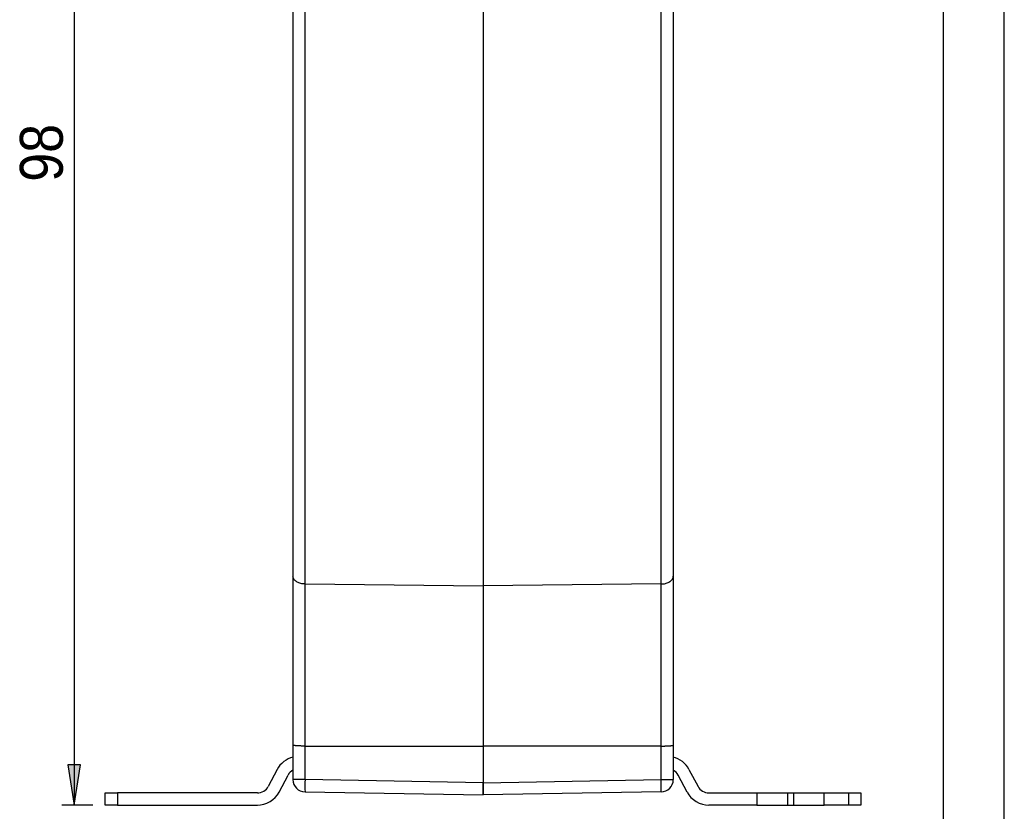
# Model space of a CAD drawing. Extents: x 0 to 333, y 0 to 297.
# Tile 15 of 26: x 129 to 210, y 162 to 227. Entities that reach past the tile are written whole.
import ezdxf

# ---------------------------------------------------------------- set-up
doc = ezdxf.new("R2010")
doc.units = 0
doc.layers.get('0').update_dxf_attribs({"linetype": 'CONTINUOUS'})

# ---------------------------------------------------------------- blocks, each defined once
blk = doc.blocks.new('BLOCK_6')
at = {"color": 7}
blk.add_lwpolyline([(210.128, 0.019), (210.128, 297.019)], dxfattribs=at)
blk = doc.blocks.new('BLOCK_36')
at = {"color": 7}
blk.add_lwpolyline([(205.128, 5.02), (205.128, 292.019)], dxfattribs=at)
blk = doc.blocks.new('BLOCK_808')
at = {"color": 7}
blk.add_open_spline([(184.18, 165.68), (183.97, 166.137), (183.387, 166.591), (182.889, 166.685)], degree=3, dxfattribs=at)
blk = doc.blocks.new('BLOCK_809')
at = {"color": 7}
blk.add_lwpolyline([(184.18, 165.68), (184.927, 164.279)], dxfattribs=at)
blk = doc.blocks.new('BLOCK_810')
at = {"color": 7}
blk.add_open_spline([(184.927, 164.279), (185.075, 163.968), (185.473, 163.73), (185.819, 163.746)], degree=3, dxfattribs=at)
blk = doc.blocks.new('BLOCK_811')
at = {"color": 7}
blk.add_lwpolyline([(185.819, 163.746), (189.753, 163.746)], dxfattribs=at)
blk = doc.blocks.new('BLOCK_812')
at = {"color": 7}
blk.add_lwpolyline([(189.753, 163.746), (189.753, 162.746)], dxfattribs=at)
blk = doc.blocks.new('BLOCK_813')
at = {"color": 7}
blk.add_lwpolyline([(189.753, 162.746), (185.819, 162.746)], dxfattribs=at)
blk = doc.blocks.new('BLOCK_814')
at = {"color": 7}
blk.add_open_spline([(184.035, 163.812), (184.329, 163.189), (185.125, 162.714), (185.819, 162.746)], degree=3, dxfattribs=at)
blk = doc.blocks.new('BLOCK_815')
at = {"color": 7}
blk.add_lwpolyline([(184.035, 163.812), (183.288, 165.213)], dxfattribs=at)
blk = doc.blocks.new('BLOCK_816')
at = {"color": 7}
blk.add_open_spline([(183.288, 165.213), (183.22, 165.36), (183.036, 165.547), (182.889, 165.618)], degree=3, dxfattribs=at)
blk = doc.blocks.new('BLOCK_817')
at = {"color": 7}
blk.add_lwpolyline([(195.305, 162.746), (195.305, 163.746)], dxfattribs=at)
blk = doc.blocks.new('BLOCK_818')
at = {"color": 7}
blk.add_lwpolyline([(197.324, 162.746), (197.324, 163.746)], dxfattribs=at)
blk = doc.blocks.new('BLOCK_819')
at = {"color": 7}
blk.add_lwpolyline([(197.324, 162.746), (195.305, 162.746)], dxfattribs=at)
blk = doc.blocks.new('BLOCK_820')
at = {"color": 7}
blk.add_lwpolyline([(195.305, 163.746), (197.324, 163.746)], dxfattribs=at)
blk = doc.blocks.new('BLOCK_821')
at = {"color": 7}
blk.add_lwpolyline([(198.333, 163.746), (198.333, 162.746)], dxfattribs=at)
blk = doc.blocks.new('BLOCK_822')
at = {"color": 7}
blk.add_lwpolyline([(198.333, 162.746), (197.324, 162.746)], dxfattribs=at)
blk = doc.blocks.new('BLOCK_823')
at = {"color": 7}
blk.add_lwpolyline([(197.324, 163.746), (198.333, 163.746)], dxfattribs=at)
blk = doc.blocks.new('BLOCK_824')
at = {"color": 7}
blk.add_lwpolyline([(192.277, 163.746), (192.277, 162.746)], dxfattribs=at)
blk = doc.blocks.new('BLOCK_825')
at = {"color": 7}
blk.add_lwpolyline([(189.753, 162.746), (192.277, 162.746)], dxfattribs=at)
blk = doc.blocks.new('BLOCK_826')
at = {"color": 7}
blk.add_lwpolyline([(189.753, 163.746), (192.277, 163.746)], dxfattribs=at)
blk = doc.blocks.new('BLOCK_827')
at = {"color": 7}
blk.add_lwpolyline([(192.782, 163.746), (192.782, 162.746)], dxfattribs=at)
blk = doc.blocks.new('BLOCK_828')
at = {"color": 7}
blk.add_lwpolyline([(192.782, 162.746), (195.305, 162.746)], dxfattribs=at)
blk = doc.blocks.new('BLOCK_829')
at = {"color": 7}
blk.add_lwpolyline([(192.782, 163.746), (195.305, 163.746)], dxfattribs=at)
blk = doc.blocks.new('BLOCK_830')
at = {"color": 7}
blk.add_lwpolyline([(192.277, 162.746), (192.782, 162.746)], dxfattribs=at)
blk = doc.blocks.new('BLOCK_831')
at = {"color": 7}
blk.add_lwpolyline([(192.277, 163.746), (192.782, 163.746)], dxfattribs=at)
blk = doc.blocks.new('BLOCK_832')
at = {"color": 7}
blk.add_lwpolyline([(137.164, 163.746), (137.164, 162.746)], dxfattribs=at)
blk = doc.blocks.new('BLOCK_833')
at = {"color": 7}
blk.add_lwpolyline([(136.154, 162.746), (136.154, 163.746)], dxfattribs=at)
blk = doc.blocks.new('BLOCK_834')
at = {"color": 7}
blk.add_lwpolyline([(137.164, 162.746), (136.154, 162.746)], dxfattribs=at)
blk = doc.blocks.new('BLOCK_835')
at = {"color": 7}
blk.add_lwpolyline([(136.154, 163.746), (137.164, 163.746)], dxfattribs=at)
blk = doc.blocks.new('BLOCK_836')
at = {"color": 7}
blk.add_open_spline([(151.598, 165.618), (151.452, 165.547), (151.268, 165.36), (151.2, 165.213)], degree=3, dxfattribs=at)
blk = doc.blocks.new('BLOCK_837')
at = {"color": 7}
blk.add_lwpolyline([(150.454, 163.812), (151.2, 165.213)], dxfattribs=at)
blk = doc.blocks.new('BLOCK_838')
at = {"color": 7}
blk.add_open_spline([(148.668, 162.746), (149.362, 162.714), (150.159, 163.189), (150.454, 163.812)], degree=3, dxfattribs=at)
blk = doc.blocks.new('BLOCK_839')
at = {"color": 7}
blk.add_open_spline([(148.668, 163.746), (149.015, 163.73), (149.413, 163.968), (149.561, 164.279)], degree=3, dxfattribs=at)
blk = doc.blocks.new('BLOCK_840')
at = {"color": 7}
blk.add_lwpolyline([(150.308, 165.68), (149.561, 164.279)], dxfattribs=at)
blk = doc.blocks.new('BLOCK_841')
at = {"color": 7}
blk.add_open_spline([(151.598, 166.685), (151.101, 166.591), (150.518, 166.137), (150.308, 165.68)], degree=3, dxfattribs=at)
blk = doc.blocks.new('BLOCK_842')
at = {"color": 7}
blk.add_lwpolyline([(137.164, 162.746), (148.668, 162.746)], dxfattribs=at)
blk = doc.blocks.new('BLOCK_843')
at = {"color": 7}
blk.add_lwpolyline([(148.668, 163.746), (137.164, 163.746)], dxfattribs=at)
blk = doc.blocks.new('BLOCK_865')
at = {"color": 7}
blk.add_lwpolyline([(167.244, 228.771), (167.244, 180.772)], dxfattribs=at)
blk = doc.blocks.new('BLOCK_866')
at = {"color": 7}
blk.add_lwpolyline([(152.59, 180.937), (167.244, 180.772)], dxfattribs=at)
blk = doc.blocks.new('BLOCK_867')
at = {"color": 7}
blk.add_lwpolyline([(152.59, 180.937), (152.59, 231.867)], dxfattribs=at)
blk = doc.blocks.new('BLOCK_871')
at = {"color": 7}
blk.add_lwpolyline([(152.59, 180.937), (152.503, 180.94), (152.417, 180.948), (152.332, 180.962), (152.249, 180.979), (152.17, 181.001), (152.093, 181.028), (152.02, 181.059), (151.951, 181.093), (151.888, 181.131), (151.829, 181.173), (151.777, 181.218), (151.731, 181.265), (151.691, 181.315), (151.658, 181.367), (151.632, 181.421), (151.613, 181.476), (151.602, 181.531), (151.598, 181.587)], dxfattribs=at)
blk = doc.blocks.new('BLOCK_872')
at = {"color": 7}
blk.add_lwpolyline([(151.598, 243.62), (151.598, 181.587)], dxfattribs=at)
blk = doc.blocks.new('BLOCK_934')
at = {"color": 7}
blk.add_lwpolyline([(152.59, 167.601), (152.59, 180.937)], dxfattribs=at)
blk = doc.blocks.new('BLOCK_935')
at = {"color": 7}
blk.add_lwpolyline([(152.59, 167.601), (167.244, 167.582)], dxfattribs=at)
blk = doc.blocks.new('BLOCK_936')
at = {"color": 7}
blk.add_lwpolyline([(167.244, 180.772), (167.244, 167.582)], dxfattribs=at)
blk = doc.blocks.new('BLOCK_937')
at = {"color": 7}
blk.add_open_spline([(152.59, 167.601), (152.534, 167.601), (152.478, 167.601), (152.424, 167.602), (152.396, 167.602), (152.367, 167.603), (152.34, 167.603), (152.312, 167.604), (152.285, 167.605), (152.257, 167.605), (152.205, 167.607), (152.155, 167.609), (152.106, 167.611), (152.081, 167.612), (152.057, 167.613), (152.033, 167.614), (152.01, 167.615), (151.987, 167.617), (151.965, 167.618), (151.921, 167.621), (151.882, 167.624), (151.845, 167.627), (151.826, 167.628), (151.808, 167.63), (151.792, 167.632), (151.775, 167.634), (151.759, 167.635), (151.744, 167.637), (151.715, 167.641), (151.69, 167.644), (151.67, 167.648), (151.659, 167.65), (151.649, 167.652), (151.641, 167.654), (151.633, 167.656), (151.626, 167.658), (151.62, 167.66), (151.613, 167.663), (151.608, 167.665), (151.605, 167.667), (151.601, 167.67), (151.599, 167.672), (151.599, 167.675)], degree=3, knots=[0, 0, 0, 0, 1, 1, 1, 2, 2, 2, 3, 3, 3, 4, 4, 4, 5, 5, 5, 6, 6, 6, 7, 7, 7, 8, 8, 8, 9, 9, 9, 10, 10, 10, 11, 11, 11, 12, 12, 12, 13, 13, 13, 14, 14, 14, 14], dxfattribs=at)
blk = doc.blocks.new('BLOCK_938')
at = {"color": 7}
blk.add_lwpolyline([(151.598, 181.587), (151.598, 167.676)], dxfattribs=at)
blk = doc.blocks.new('BLOCK_940')
at = {"color": 7}
blk.add_lwpolyline([(167.244, 164.581), (152.59, 164.835)], dxfattribs=at)
blk = doc.blocks.new('BLOCK_941')
at = {"color": 7}
blk.add_lwpolyline([(152.59, 164.835), (152.59, 167.601)], dxfattribs=at)
blk = doc.blocks.new('BLOCK_942')
at = {"color": 7}
blk.add_lwpolyline([(167.244, 167.582), (167.244, 164.581)], dxfattribs=at)
blk = doc.blocks.new('BLOCK_943')
at = {"color": 7}
blk.add_lwpolyline([(152.59, 163.835), (167.244, 163.581)], dxfattribs=at)
blk = doc.blocks.new('BLOCK_944')
at = {"color": 7}
blk.add_open_spline([(152.59, 164.835), (152.578, 164.582), (152.578, 164.088), (152.59, 163.835)], degree=3, dxfattribs=at)
blk = doc.blocks.new('BLOCK_945')
at = {"color": 7}
blk.add_lwpolyline([(167.244, 163.581), (167.244, 164.581)], dxfattribs=at)
blk = doc.blocks.new('BLOCK_946')
at = {"color": 7}
blk.add_lwpolyline([(152.59, 164.835), (151.598, 164.835)], dxfattribs=at)
blk = doc.blocks.new('BLOCK_947')
at = {"color": 7}
blk.add_lwpolyline([(151.598, 167.676), (151.598, 164.835)], dxfattribs=at)
blk = doc.blocks.new('BLOCK_948')
at = {"color": 7}
blk.add_open_spline([(151.598, 164.835), (151.597, 164.29), (152.041, 163.843), (152.59, 163.835)], degree=3, dxfattribs=at)
blk = doc.blocks.new('BLOCK_949')
at = {"color": 7}
blk.add_lwpolyline([(167.244, 164.582), (167.244, 163.581)], dxfattribs=at)
blk = doc.blocks.new('BLOCK_950')
at = {"color": 7}
blk.add_lwpolyline([(181.898, 180.937), (181.898, 231.867)], dxfattribs=at)
blk = doc.blocks.new('BLOCK_951')
at = {"color": 7}
blk.add_lwpolyline([(181.898, 180.937), (167.244, 180.772)], dxfattribs=at)
blk = doc.blocks.new('BLOCK_954')
at = {"color": 7}
blk.add_lwpolyline([(181.898, 180.937), (181.985, 180.94), (182.071, 180.948), (182.156, 180.962), (182.238, 180.979), (182.318, 181.001), (182.395, 181.028), (182.468, 181.059), (182.536, 181.093), (182.6, 181.131), (182.659, 181.173), (182.711, 181.218), (182.757, 181.265), (182.797, 181.315), (182.83, 181.367), (182.856, 181.421), (182.875, 181.476), (182.886, 181.531), (182.889, 181.587)], dxfattribs=at)
blk = doc.blocks.new('BLOCK_957')
at = {"color": 7}
blk.add_lwpolyline([(182.889, 243.62), (182.889, 181.587)], dxfattribs=at)
blk = doc.blocks.new('BLOCK_1012')
at = {"color": 7}
blk.add_lwpolyline([(181.898, 167.601), (181.898, 180.937)], dxfattribs=at)
blk = doc.blocks.new('BLOCK_1013')
at = {"color": 7}
blk.add_lwpolyline([(181.898, 167.601), (167.244, 167.582)], dxfattribs=at)
blk = doc.blocks.new('BLOCK_1014')
at = {"color": 7}
blk.add_open_spline([(181.898, 167.601), (181.954, 167.601), (182.009, 167.601), (182.064, 167.602), (182.093, 167.602), (182.12, 167.603), (182.148, 167.603), (182.176, 167.604), (182.203, 167.605), (182.23, 167.605), (182.283, 167.607), (182.333, 167.609), (182.382, 167.611), (182.406, 167.612), (182.431, 167.613), (182.454, 167.614), (182.478, 167.615), (182.501, 167.617), (182.523, 167.618), (182.566, 167.621), (182.606, 167.624), (182.643, 167.627), (182.662, 167.628), (182.679, 167.63), (182.696, 167.632), (182.713, 167.634), (182.729, 167.635), (182.744, 167.637), (182.773, 167.641), (182.798, 167.644), (182.818, 167.648), (182.829, 167.65), (182.838, 167.652), (182.847, 167.654), (182.855, 167.656), (182.862, 167.658), (182.868, 167.66), (182.875, 167.663), (182.88, 167.665), (182.883, 167.667), (182.887, 167.67), (182.889, 167.672), (182.889, 167.675)], degree=3, knots=[0, 0, 0, 0, 1, 1, 1, 2, 2, 2, 3, 3, 3, 4, 4, 4, 5, 5, 5, 6, 6, 6, 7, 7, 7, 8, 8, 8, 9, 9, 9, 10, 10, 10, 11, 11, 11, 12, 12, 12, 13, 13, 13, 14, 14, 14, 14], dxfattribs=at)
blk = doc.blocks.new('BLOCK_1015')
at = {"color": 7}
blk.add_lwpolyline([(182.889, 181.587), (182.889, 167.676)], dxfattribs=at)
blk = doc.blocks.new('BLOCK_1016')
at = {"color": 7}
blk.add_lwpolyline([(181.898, 164.835), (181.898, 167.601)], dxfattribs=at)
blk = doc.blocks.new('BLOCK_1017')
at = {"color": 7}
blk.add_lwpolyline([(167.244, 164.581), (181.898, 164.835)], dxfattribs=at)
blk = doc.blocks.new('BLOCK_1018')
at = {"color": 7}
blk.add_open_spline([(181.898, 163.835), (181.91, 164.088), (181.91, 164.582), (181.898, 164.835)], degree=3, dxfattribs=at)
blk = doc.blocks.new('BLOCK_1019')
at = {"color": 7}
blk.add_lwpolyline([(181.898, 163.835), (167.244, 163.581)], dxfattribs=at)
blk = doc.blocks.new('BLOCK_1020')
at = {"color": 7}
blk.add_lwpolyline([(181.898, 164.835), (182.889, 164.835)], dxfattribs=at)
blk = doc.blocks.new('BLOCK_1021')
at = {"color": 7}
blk.add_lwpolyline([(182.889, 167.676), (182.889, 164.835)], dxfattribs=at)
blk = doc.blocks.new('BLOCK_1022')
at = {"color": 7}
blk.add_open_spline([(181.898, 163.835), (182.447, 163.843), (182.891, 164.29), (182.889, 164.835)], degree=3, dxfattribs=at)
blk = doc.blocks.new('*U1283')
at = {"color": 7}
blk.add_solid([(133.601, 257.283), (133.089, 257.283), (133.601, 260.585)], dxfattribs=at)
at = {"color": 7, "extrusion": (0, 0, -1)}
blk.add_solid([(-133.601, 257.283), (-133.601, 260.585), (-134.114, 257.283)], dxfattribs=at)
blk = doc.blocks.new('BLOCK_1027')
blk.add_lwpolyline([(133.601, 260.585), (133.089, 257.283), (134.114, 257.283), (133.601, 260.585)])
at = {"color": 7}
blk.add_blockref('*U1283', (0, 0), dxfattribs=at)
blk = doc.blocks.new('*U1284')
at = {"color": 7, "extrusion": (0, 0, -1)}
for points in [[(-133.601, 162.746), (-133.089, 166.048), (-133.601, 166.048)], [(-133.601, 162.746), (-133.601, 166.048), (-134.114, 166.048)]]:
    blk.add_solid(points, dxfattribs=at)
blk = doc.blocks.new('BLOCK_1028')
blk.add_lwpolyline([(133.601, 162.746), (134.114, 166.048), (133.089, 166.048), (133.601, 162.746)])
at = {"color": 7}
blk.add_blockref('*U1284', (0, 0), dxfattribs=at)
blk = doc.blocks.new('BLOCK_1029')
blk.add_lwpolyline([(163.285, 260.585), (132.592, 260.585)])
blk = doc.blocks.new('BLOCK_1030')
blk.add_lwpolyline([(135.145, 162.746), (132.592, 162.746)])
blk = doc.blocks.new('BLOCK_1031')
blk.add_lwpolyline([(133.601, 260.585), (133.601, 162.746)])
blk = doc.blocks.new('BLOCK_1032')
at = {"color": 7, "insert": (132.71, 214.042), "char_height": 3.53288, "attachment_point": 7, "rotation": 90}
blk.add_mtext('\\fCentury Gothic|b0|i0|c0|p34;\\W0.9045;98', dxfattribs=at)
blk = doc.blocks.new('BLOCK_1026')
for name in ['BLOCK_1029', 'BLOCK_1027', 'BLOCK_1031', 'BLOCK_1032', 'BLOCK_1028', 'BLOCK_1030']:
    blk.add_blockref(name, (0, 0))

msp = doc.modelspace()

# ---------------------------------------------------------------- block references
for name in ['BLOCK_6', 'BLOCK_36', 'BLOCK_1026', 'BLOCK_872', 'BLOCK_957', 'BLOCK_867', 'BLOCK_950', 'BLOCK_865', 'BLOCK_871', 'BLOCK_938', 'BLOCK_954', 'BLOCK_1015', 'BLOCK_866', 'BLOCK_934', 'BLOCK_951', 'BLOCK_936', 'BLOCK_1012', 'BLOCK_947', 'BLOCK_937', 'BLOCK_935', 'BLOCK_941', 'BLOCK_1013', 'BLOCK_942', 'BLOCK_1014', 'BLOCK_1016', 'BLOCK_1021', 'BLOCK_841', 'BLOCK_808', 'BLOCK_840', 'BLOCK_836', 'BLOCK_816', 'BLOCK_809', 'BLOCK_837', 'BLOCK_948', 'BLOCK_946', 'BLOCK_944', 'BLOCK_940', 'BLOCK_1017', 'BLOCK_949', 'BLOCK_945', 'BLOCK_1018', 'BLOCK_1020', 'BLOCK_1022', 'BLOCK_815', 'BLOCK_833', 'BLOCK_835', 'BLOCK_832', 'BLOCK_843', 'BLOCK_839', 'BLOCK_838', 'BLOCK_943', 'BLOCK_1019', 'BLOCK_814', 'BLOCK_810', 'BLOCK_811', 'BLOCK_812', 'BLOCK_826', 'BLOCK_824', 'BLOCK_831', 'BLOCK_827', 'BLOCK_829', 'BLOCK_817', 'BLOCK_820', 'BLOCK_818', 'BLOCK_823', 'BLOCK_821', 'BLOCK_834', 'BLOCK_842', 'BLOCK_813', 'BLOCK_825', 'BLOCK_830', 'BLOCK_828', 'BLOCK_819', 'BLOCK_822']:
    msp.add_blockref(name, (0, 0))

doc.saveas('drawing.dxf')
